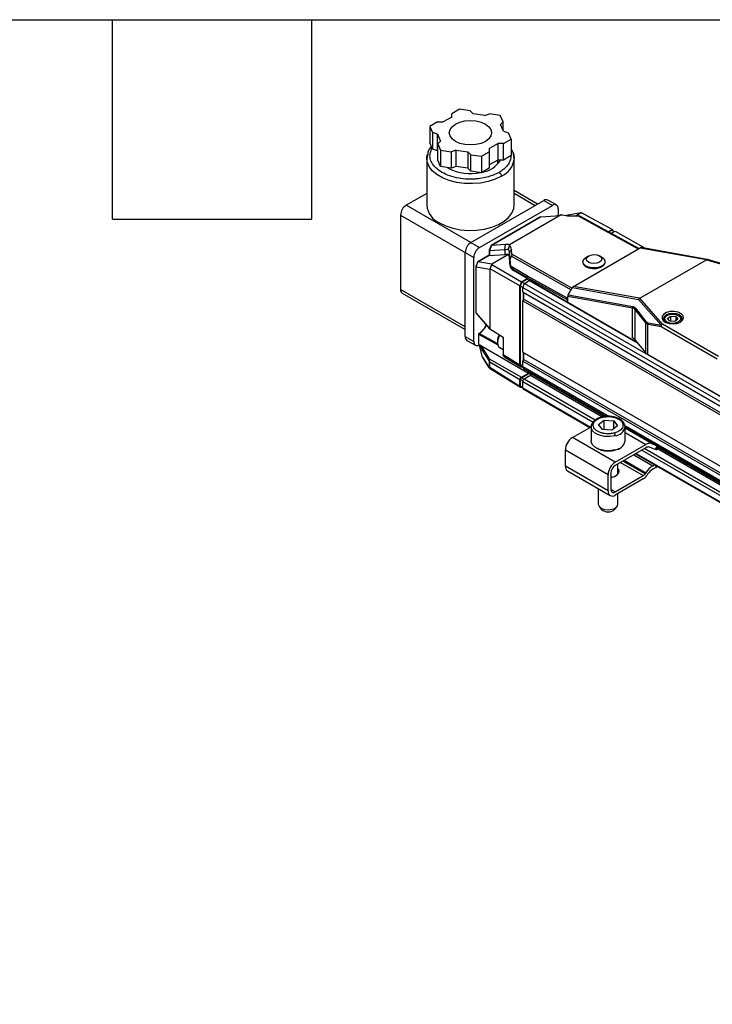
# Model space of a CAD drawing. Header units: millimetres. Extents: x 16 to 683, y 16 to 524.
# Tile 6 of 11: x 331 to 397, y 430 to 524. Entities that reach past the tile are written whole.
import ezdxf

# ---------------------------------------------------------------- set-up
doc = ezdxf.new("R2010")
doc.units = ezdxf.units.MM
doc.header["$LTSCALE"] = 2.5
doc.layers.add('TEXT', color=140, linetype='Continuous', lineweight=25)

msp = doc.modelspace()

# ---------------------------------------------------------------- linework, layer by layer
for p, q in [((372.863, 515.327), (372.117, 514.896)), ((373.882, 515.169), (372.863, 515.327)), ((373.882, 515.169), (374.154, 514.897)), ((372.117, 514.582), (371.302, 514.111)), ((372.117, 514.582), (372.117, 514.896)), ((375.269, 514.725), (374.154, 514.897)), ((375.269, 514.725), (375.74, 514.882)), ((376.758, 514.724), (375.74, 514.882)), ((377.031, 514.136), (376.758, 514.724)), ((370.758, 514.111), (370.012, 513.681)), ((370.012, 513.681), (370.285, 513.093)), ((370.012, 513.681), (370.012, 512.111)), ((370.758, 514.111), (371.302, 514.111)), ((377.031, 514.136), (376.759, 513.864)), ((377.058, 513.221), (376.759, 513.864)), ((377.031, 513.278), (377.031, 514.136)), ((370.756, 512.936), (370.285, 513.093)), ((370.285, 513.093), (370.285, 511.522)), ((370.756, 512.936), (371.054, 512.292)), ((370.756, 511.365), (370.756, 512.936)), ((377.056, 512.045), (377.802, 512.476)), ((377.058, 513.221), (377.529, 513.064)), ((377.802, 512.476), (377.529, 513.064)), ((377.802, 512.476), (377.802, 510.905)), ((370.285, 511.522), (370.012, 512.111)), ((370.756, 511.365), (370.285, 511.522)), ((370.782, 511.308), (370.756, 511.365)), ((370.782, 512.02), (371.054, 512.292)), ((370.782, 512.02), (371.055, 511.432)), ((370.782, 510.45), (370.782, 512.02)), ((371.055, 511.432), (372.074, 511.275)), ((371.055, 511.432), (371.055, 509.862)), ((372.545, 511.432), (372.074, 511.275)), ((372.545, 511.432), (373.66, 511.259)), ((372.545, 509.861), (372.545, 511.432)), ((375.696, 511.574), (376.512, 512.045)), ((375.696, 511.574), (375.696, 511.26)), ((377.056, 512.045), (376.512, 512.045)), ((376.512, 512.045), (376.512, 510.475)), ((377.056, 510.475), (377.056, 512.045)), ((369.82, 511.074), (369.734, 510.631)), ((369.734, 510.629), (369.734, 506.169)), ((371.055, 509.862), (370.782, 510.45)), ((372.074, 511.275), (372.074, 509.704)), ((373.932, 510.987), (373.66, 511.259)), ((373.66, 511.259), (373.66, 509.689)), ((373.932, 510.987), (374.951, 510.83)), ((373.932, 509.417), (373.932, 510.987)), ((374.951, 510.83), (375.696, 511.26)), ((374.951, 510.83), (374.951, 509.259)), ((375.696, 511.26), (375.696, 509.69)), ((376.512, 510.475), (375.696, 510.004)), ((377.056, 510.475), (376.512, 510.475)), ((376.522, 510.102), (376.522, 510.475)), ((377.802, 510.905), (377.056, 510.475)), ((378.08, 510.626), (378.043, 510.837)), ((378.08, 506.169), (378.08, 510.629)), ((372.074, 509.704), (371.055, 509.862)), ((371.826, 509.679), (371.689, 509.764)), ((372.545, 509.861), (372.074, 509.704)), ((373.66, 509.689), (372.545, 509.861)), ((373.932, 509.417), (373.66, 509.689)), ((375.696, 509.69), (374.951, 509.259)), ((374.951, 509.259), (373.932, 509.417)), ((369.734, 507.293), (367.774, 506.161)), ((380.319, 506.276), (378.08, 507.568)), ((378.08, 507.308), (380.094, 506.146)), ((373.948, 502.597), (367.774, 506.161)), ((373.948, 502.597), (380.91, 506.617)), ((374.764, 502.126), (381.726, 506.146)), ((380.91, 506.617), (381.726, 506.146)), ((382.11, 506.184), (381.295, 506.655)), ((382.27, 505.832), (382.27, 505.195)), ((367.23, 505.219), (367.23, 498.121)), ((367.23, 505.219), (373.404, 501.655)), ((380.592, 505.046), (375.889, 502.331)), ((375.896, 502.332), (380.609, 505.053)), ((382.578, 505.252), (377.625, 502.393)), ((380.622, 505.054), (382.024, 505.165)), ((384.454, 505.444), (383.046, 505.173)), ((383.362, 505.151), (384.202, 505.137)), ((383.93, 505.141), (384.454, 505.444)), ((384.202, 505.137), (389.932, 501.991)), ((389.998, 502.03), (384.404, 505.101)), ((384.454, 505.444), (384.516, 505.436)), ((387.452, 503.858), (384.516, 505.436)), ((387.07, 503.637), (387.452, 503.858)), ((387.567, 503.694), (387.452, 503.858)), ((387.122, 503.609), (387.419, 503.78)), ((387.349, 503.484), (387.72, 503.699)), ((387.419, 503.78), (387.64, 503.652)), ((387.72, 503.699), (390.577, 502.05)), ((373.948, 502.597), (374.764, 502.126)), ((375.887, 502.329), (375.704, 501.863)), ((375.905, 502.331), (375.712, 501.841)), ((377.259, 502.414), (375.905, 502.331)), ((377.201, 501.927), (377.259, 502.414)), ((383.73, 498.411), (390.123, 502.102)), ((390.123, 502.102), (396.454, 500.966)), ((396.518, 500.984), (390.195, 502.118)), ((373.404, 501.655), (374.22, 501.184)), ((373.404, 493.615), (373.404, 501.655)), ((374.22, 493.144), (374.22, 501.184)), ((375.703, 501.382), (374.609, 500.75)), ((374.615, 500.751), (375.706, 501.38)), ((375.703, 501.858), (375.703, 501.382)), ((375.724, 501.837), (377.201, 501.927)), ((375.724, 501.837), (375.724, 501.378)), ((375.724, 501.378), (377.201, 501.467)), ((377.526, 501.444), (375.941, 500.529)), ((377.201, 501.927), (377.201, 501.467)), ((377.817, 501.95), (377.632, 501.683)), ((377.681, 500.953), (377.632, 501.683)), ((377.632, 501.683), (377.632, 501.16)), ((377.688, 500.348), (377.632, 501.16)), ((377.681, 500.953), (377.826, 501.307)), ((377.856, 501.477), (377.817, 501.95)), ((377.826, 501.307), (383.514, 498.091)), ((383.593, 498.233), (377.856, 501.477)), ((385.152, 501.303), (384.931, 501.167)), ((386.465, 501.19), (386.24, 501.32)), ((374.433, 500.303), (374.433, 495.902)), ((374.607, 500.748), (374.434, 500.308)), ((374.436, 500.294), (374.615, 500.751)), ((374.442, 500.29), (375.76, 500.069)), ((374.442, 495.882), (374.442, 500.29)), ((375.941, 500.529), (374.615, 500.751)), ((375.794, 500.091), (375.76, 500.069)), ((375.794, 500.091), (375.955, 500.494)), ((378.633, 498.452), (375.794, 500.091)), ((375.941, 500.529), (375.955, 500.494)), ((375.955, 500.494), (378.79, 498.857)), ((377.681, 500.953), (377.688, 500.766)), ((377.688, 500.766), (377.688, 500.348)), ((379.363, 499.39), (377.804, 500.309)), ((384.647, 500.749), (384.647, 500.686)), ((386.763, 500.718), (386.762, 500.781)), ((390.069, 497.28), (396.447, 500.962)), ((396.447, 500.962), (400.735, 499.703)), ((400.789, 499.731), (396.525, 500.983)), ((375.76, 500.069), (375.76, 494.352)), ((378.011, 500.029), (379.323, 499.256)), ((378.011, 499.923), (378.011, 500.029)), ((379.323, 499.165), (378.011, 499.923)), ((378.79, 498.857), (379.323, 499.165)), ((379.323, 499.256), (383.131, 497.166)), ((379.323, 499.256), (379.323, 499.165)), ((379.323, 499.107), (379.323, 499.165)), ((383.171, 497.3), (379.363, 499.39)), ((378.79, 498.857), (378.633, 498.452)), ((378.633, 490.909), (378.633, 498.452)), ((378.672, 498.428), (378.824, 498.819)), ((378.672, 498.428), (378.904, 498.295)), ((378.672, 490.943), (378.672, 498.428)), ((378.824, 498.819), (379.323, 499.107)), ((378.824, 498.819), (379.055, 498.685)), ((378.904, 498.295), (379.061, 498.699)), ((378.904, 498.295), (656.307, 338.153)), ((378.904, 497.871), (378.904, 498.295)), ((379.061, 498.699), (379.525, 498.968)), ((379.061, 498.699), (656.464, 338.558)), ((379.323, 499.107), (379.552, 498.975)), ((379.525, 498.968), (389.887, 492.986)), ((389.846, 493.036), (379.564, 498.971)), ((383.238, 497.594), (383.634, 498.307)), ((383.634, 498.307), (389.957, 497.173)), ((390.061, 497.276), (383.73, 498.411)), ((373.404, 494.558), (367.23, 498.121)), ((367.39, 497.769), (373.404, 494.297)), ((378.904, 497.871), (656.307, 337.729)), ((378.944, 497.847), (378.904, 497.871)), ((378.999, 497.816), (378.944, 497.847)), ((378.944, 497.847), (378.944, 497.093)), ((378.999, 497.816), (656.348, 337.705)), ((378.999, 497.188), (378.999, 497.816)), ((383.198, 497.348), (383.171, 497.3)), ((383.198, 497.348), (383.198, 497.454)), ((389.389, 496.344), (383.198, 497.454)), ((383.198, 496.873), (383.198, 497.348)), ((383.238, 497.594), (389.397, 496.49)), ((392.25, 494.805), (390.069, 497.28)), ((378.904, 497.023), (378.944, 497.093)), ((378.904, 497.023), (656.307, 336.881)), ((378.904, 492.123), (378.904, 497.023)), ((378.944, 497.093), (378.999, 497.188)), ((378.999, 497.188), (656.348, 337.077)), ((383.131, 497.166), (383.131, 496.912)), ((389.389, 493.501), (389.389, 496.344)), ((389.661, 496.333), (390.668, 495.054)), ((389.957, 497.173), (392.122, 494.715)), ((375.76, 494.352), (374.442, 495.882)), ((374.452, 495.852), (375.776, 494.316)), ((389.615, 496.218), (390.622, 494.939)), ((389.615, 496.218), (389.615, 493.316)), ((392.679, 495.64), (392.597, 495.593)), ((392.737, 495.357), (393.025, 495.584)), ((393.025, 495.584), (393.511, 495.554)), ((393.025, 495.093), (393.025, 495.584)), ((393.511, 495.554), (393.708, 495.296)), ((393.511, 495.554), (393.511, 495.14)), ((393.848, 495.593), (393.767, 495.64)), ((390.622, 494.939), (390.622, 492.093)), ((390.668, 495.054), (390.679, 495.04)), ((390.848, 494.796), (392.114, 494.569)), ((390.848, 491.908), (390.848, 494.796)), ((390.856, 494.942), (392.122, 494.715)), ((392.114, 494.569), (397.458, 491.484)), ((397.594, 491.72), (392.25, 494.805)), ((392.338, 495.232), (392.338, 495.207)), ((392.934, 495.099), (392.737, 495.357)), ((393.42, 495.069), (392.934, 495.099)), ((393.708, 495.296), (393.42, 495.069)), ((394.107, 495.207), (394.107, 495.232)), ((373.404, 493.615), (374.22, 493.144)), ((374.669, 493.867), (374.669, 492.984)), ((374.69, 492.91), (374.69, 493.836)), ((376.542, 492.787), (374.69, 493.836)), ((376.509, 492.933), (374.744, 493.931)), ((375.76, 494.352), (377.03, 493.555)), ((377.03, 493.555), (377.03, 491.9)), ((373.563, 493.263), (374.379, 492.792)), ((374.763, 492.781), (374.69, 492.91)), ((375.061, 491.658), (374.767, 492.761)), ((375.628, 491.428), (374.767, 492.761)), ((374.891, 492.758), (379.448, 490.128)), ((374.891, 492.758), (375.699, 491.506)), ((376.484, 493.193), (376.484, 493.067)), ((376.707, 492.574), (377.03, 492.388)), ((389.615, 493.316), (390.622, 492.093)), ((375.061, 491.658), (375.628, 490.737)), ((375.066, 491.635), (375.635, 490.712)), ((377.03, 491.9), (378.633, 490.909)), ((377.106, 491.726), (378.716, 490.73)), ((378.904, 492.123), (656.307, 331.982)), ((378.944, 492.1), (378.904, 492.123)), ((378.999, 492.068), (378.944, 492.1)), ((378.944, 492.1), (378.944, 491.346)), ((378.999, 492.068), (656.348, 331.958)), ((378.999, 491.44), (378.999, 492.068)), ((398.725, 487.361), (390.848, 491.908)), ((375.699, 491.506), (378.768, 489.735)), ((375.725, 490.674), (375.725, 491.183)), ((378.632, 489.5), (375.742, 491.168)), ((375.742, 490.658), (375.742, 491.168)), ((378.672, 490.943), (378.904, 490.809)), ((378.74, 490.793), (378.915, 490.692)), ((378.904, 491.276), (378.944, 491.346)), ((378.904, 491.276), (656.307, 331.134)), ((378.904, 490.757), (378.904, 491.276)), ((378.904, 490.757), (387.126, 486.01)), ((378.944, 491.346), (378.999, 491.44)), ((378.999, 491.44), (656.348, 331.33)), ((375.729, 490.603), (378.67, 488.784)), ((378.632, 488.871), (375.742, 490.658)), ((378.768, 489.735), (379.448, 490.128)), ((378.777, 489.695), (379.498, 490.111)), ((378.983, 490.581), (386.91, 486.005)), ((379.04, 489.58), (379.652, 489.933)), ((379.448, 490.128), (379.448, 490.313)), ((379.498, 490.111), (379.498, 490.284)), ((379.498, 490.111), (379.704, 489.992)), ((379.652, 489.933), (386.463, 486.001)), ((379.72, 490.051), (379.72, 490.156)), ((379.72, 490.051), (386.742, 485.997)), ((378.632, 488.871), (378.632, 489.5)), ((378.682, 488.902), (378.682, 489.53)), ((378.682, 489.53), (378.911, 489.398)), ((378.682, 488.902), (378.904, 488.774)), ((378.71, 488.84), (378.904, 488.728)), ((378.777, 489.695), (379.011, 489.56)), ((378.904, 488.716), (378.904, 489.344)), ((378.904, 489.344), (385.632, 485.46)), ((379.04, 489.58), (385.829, 485.66)), ((378.78, 488.8), (378.768, 488.793)), ((378.904, 488.716), (385.376, 484.98)), ((378.943, 488.628), (385.32, 484.947)), ((386.145, 485.218), (386.682, 485.642)), ((386.513, 484.737), (386.145, 485.218)), ((386.682, 485.642), (387.588, 485.586)), ((386.682, 484.727), (386.682, 485.642)), ((387.956, 485.105), (387.419, 484.681)), ((387.588, 485.586), (387.956, 485.105)), ((387.588, 484.814), (387.588, 485.586)), ((388.651, 485.13), (643.602, 337.95)), ((383.651, 483.984), (385.439, 485.016)), ((385.435, 485.004), (385.435, 483.654)), ((387.419, 484.681), (386.513, 484.737)), ((388.666, 483.654), (388.666, 485.004)), ((388.666, 484.992), (643.368, 337.955)), ((391.192, 483.406), (388.666, 484.864)), ((388.666, 484.479), (390.667, 483.324)), ((387.73, 481.629), (383.651, 483.984)), ((387.73, 481.629), (390.667, 483.324)), ((391.192, 483.406), (391.732, 483.195)), ((391.732, 483.195), (391.557, 482.853)), ((382.971, 482.806), (387.051, 480.451)), ((382.971, 481.236), (382.971, 482.806)), ((390.667, 483.01), (387.73, 481.315)), ((389.505, 482.339), (391.328, 481.287)), ((389.671, 482.435), (641.782, 336.895)), ((389.728, 482.467), (641.838, 336.927)), ((390.272, 482.782), (642.083, 337.414)), ((390.544, 482.939), (642.277, 337.616)), ((391.557, 482.853), (391.017, 483.065)), ((391.698, 482.817), (391.865, 483.145)), ((391.762, 482.942), (642.992, 337.91)), ((391.824, 483.063), (643.208, 337.942)), ((387.993, 480.487), (387.993, 481.466)), ((388.233, 481.605), (390.409, 480.348)), ((390.579, 480.515), (388.462, 481.737)), ((388.587, 481.809), (390.648, 480.62)), ((391.328, 481.287), (391.494, 481.383)), ((391.592, 481.326), (391.592, 481.126)), ((387.051, 478.881), (382.971, 481.236)), ((383.17, 480.796), (387.25, 478.44)), ((387.051, 478.881), (387.051, 480.451)), ((387.322, 480.608), (387.322, 479.038)), ((387.73, 478.802), (390.409, 480.348)), ((388.073, 480.608), (387.993, 480.728)), ((390.648, 480.62), (390.579, 480.515)), ((390.818, 480.472), (390.749, 480.368)), ((391.592, 481.126), (391.328, 480.973)), ((390.409, 480.034), (387.73, 478.488)), ((386.108, 479.099), (386.108, 477.636)), ((387.73, 478.802), (387.322, 479.038)), ((387.993, 477.636), (387.993, 478.64)), ((386.19, 477.414), (386.401, 477.142)), ((387.7, 477.142), (387.911, 477.414))]:
    msp.add_line(p, q)
at = {"flags": 128}
for points in [[(374.43, 514.204), (374.917, 514.088), (375.335, 513.903), (375.656, 513.661), (375.857, 513.38), (375.926, 513.078), (375.857, 512.777), (375.656, 512.495), (375.335, 512.254), (374.917, 512.069), (374.43, 511.952), (373.907, 511.913), (373.384, 511.952), (372.897, 512.069), (372.479, 512.254), (372.158, 512.495), (371.956, 512.777), (371.888, 513.078), (371.956, 513.38), (372.158, 513.661), (372.479, 513.903), (372.897, 514.088), (373.384, 514.204), (373.907, 514.244), (374.43, 514.204)], [(369.734, 510.629), (369.738, 510.74), (369.792, 511.03)], [(376.858, 508.925), (376.265, 508.641), (375.593, 508.425), (374.862, 508.284), (374.1, 508.222), (373.33, 508.243), (372.581, 508.344), (371.876, 508.524), (371.241, 508.775), (370.696, 509.09), (370.261, 509.456), (369.95, 509.863), (369.774, 510.296), (369.734, 510.629)], [(378.003, 511.088), (378.04, 510.961), (378.08, 510.629)], [(370.956, 504.466), (371.549, 504.182), (372.221, 503.965), (372.951, 503.824), (373.714, 503.763), (374.483, 503.783), (375.233, 503.885), (375.938, 504.064), (376.573, 504.316), (377.117, 504.63), (377.553, 504.997), (377.864, 505.404), (378.04, 505.836), (378.08, 506.169)], [(386.465, 501.19), (386.628, 501.066), (386.752, 500.859), (386.734, 500.638), (386.577, 500.435), (386.302, 500.276), (385.946, 500.184), (385.558, 500.17), (385.189, 500.236), (384.89, 500.374), (384.701, 500.564), (384.648, 500.782), (384.737, 500.998), (384.931, 501.167)], [(385.17, 501.314), (385.413, 501.409), (385.7, 501.444), (385.987, 501.414), (386.231, 501.325), (386.393, 501.188), (386.45, 501.026), (386.393, 500.863), (386.231, 500.723), (385.987, 500.628), (385.7, 500.593), (385.413, 500.623), (385.17, 500.712), (385.007, 500.849), (384.95, 501.011), (385.007, 501.174), (385.17, 501.314)], [(384.647, 500.686), (384.702, 500.501), (384.891, 500.31), (385.19, 500.173), (385.559, 500.106), (385.947, 500.12), (386.303, 500.213), (386.578, 500.372), (386.735, 500.575), (386.763, 500.718)], [(393.954, 494.999), (394.168, 495.18), (394.255, 495.393), (394.203, 495.61), (394.018, 495.802), (393.726, 495.942), (393.365, 496.012), (392.986, 496.002), (392.638, 495.913), (392.37, 495.758), (392.216, 495.557), (392.199, 495.338), (392.32, 495.13), (392.562, 494.962), (392.894, 494.855), (393.27, 494.825), (393.64, 494.875), (393.954, 494.999)], [(393.905, 494.972), (394.058, 495.115), (394.127, 495.315), (394.058, 495.514), (393.862, 495.684), (393.569, 495.797), (393.223, 495.836), (392.877, 495.797), (392.584, 495.684), (392.388, 495.514), (392.319, 495.315), (392.388, 495.115), (392.541, 494.972)], [(392.912, 495.733), (393.205, 495.77), (393.5, 495.741), (393.754, 495.648), (393.926, 495.506), (393.992, 495.337), (393.94, 495.166), (393.779, 495.02), (393.534, 494.92), (393.241, 494.883), (392.945, 494.912), (392.692, 495.005), (392.519, 495.147), (392.454, 495.316), (392.505, 495.487), (392.666, 495.633), (392.912, 495.733)], [(376.681, 493.771), (376.638, 493.686), (376.513, 493.325), (376.487, 492.988), (376.564, 492.722), (376.707, 492.574)], [(385.435, 485.004), (385.471, 485.201), (385.541, 485.336)], [(388.629, 485.202), (388.657, 485.099), (388.666, 485.004)], [(387.704, 484.152), (387.215, 484.077), (386.711, 484.093), (386.239, 484.198), (385.847, 484.382), (385.573, 484.627), (385.444, 484.909), (385.435, 485.004)], [(387.704, 482.801), (387.215, 482.726), (386.711, 482.742), (386.239, 482.848), (385.847, 483.032), (385.573, 483.277), (385.444, 483.559), (385.435, 483.654)], [(391.843, 483.158), (391.802, 483.169), (391.732, 483.195)], [(391.698, 482.817), (391.697, 482.816), (391.675, 482.815), (391.628, 482.827), (391.557, 482.853)], [(387.322, 480.175), (387.648, 480.261), (387.923, 480.42), (388.08, 480.625), (388.098, 480.849), (387.993, 481.042)], [(391.592, 481.126), (391.688, 481.193), (391.737, 481.242)], [(386.108, 477.636), (386.108, 477.624), (386.189, 477.416), (386.4, 477.243), (386.711, 477.129), (387.073, 477.093), (387.432, 477.139)]]:
    msp.add_lwpolyline(points, dxfattribs=at)
for centre, radius, start, end in [((374.644, 511.763), 2.481, 279.50544, 328.73646), ((376.012, 510.822), 2.077, 294.02892, 354.65094), ((373.913, 513.736), 4.563, 242.78192, 281.9921), ((381.135, 506.302), 0.387, 65.69288, 125.61758), ((368.411, 505.165), 1.182, 122.60548, 177.39452), ((371.802, 506.363), 2.077, 185.34906, 245.97108), ((381.938, 505.885), 0.336, 350.78596, 129.20329), ((374.585, 501.602), 1.182, 122.60548, 177.39452), ((375.401, 501.131), 1.182, 122.60548, 177.39452), ((377.057, 501.637), 0.577, 4.54587, 33.01184), ((379.548, 498.938), 0.0372, 64.36457, 126.94589), ((367.596, 498.075), 0.369, 172.74417, 235.94365), ((374.463, 495.903), 0.03, 181.1721, 224.53753), ((374.486, 495.88), 0.0438, 177.607, 219.66049), ((392.777, 495.194), 0.438, 114.27381, 178.76333), ((393.7, 495.215), 0.407, 358.43003, 68.53283), ((390.815, 494.928), 0.193, 139.42222, 176.86486), ((390.834, 494.915), 0.199, 141.15779, 177.9578), ((391.093, 494.855), 0.252, 159.8063, 193.53128), ((392.359, 494.628), 0.252, 159.8063, 193.53128), ((392.409, 494.556), 0.296, 122.60548, 177.39452), ((392.325, 494.562), 0.254, 107.20847, 142.91876), ((373.781, 493.574), 0.379, 173.70115, 234.98667), ((374.706, 493.864), 0.038, 113.75853, 174.92133), ((374.706, 493.871), 0.0381, 185.36196, 244.61206), ((377.777, 493.156), 1.294, 150.60713, 178.36414), ((374.548, 493.089), 0.333, 170.35217, 305.65406), ((388.988, 492.78), 0.825, 40.51216, 60.91653), ((391.249, 492.629), 0.825, 220.51216, 240.91653), ((379.092, 490.737), 0.19, 173.70115, 234.98667), ((375.766, 490.702), 0.05, 213.93409, 240.5991), ((379.572, 490.057), 0.148, 302.60548, 357.39452), ((379.199, 489.331), 0.296, 122.60548, 177.39452), ((378.998, 488.706), 0.0948, 173.70115, 234.98667), ((387.625, 485.209), 1.061, 274.23921, 348.86967), ((384.447, 482.739), 1.478, 122.60548, 177.39452), ((387.625, 483.859), 1.061, 274.23921, 348.86967), ((391.016, 482.815), 0.617, 73.44019, 124.40371), ((390.9, 482.671), 0.411, 73.44019, 124.40371), ((388.527, 480.384), 1.478, 122.60548, 177.39452), ((388.208, 480.568), 0.887, 122.60548, 177.39452), ((392.447, 479.468), 2.136, 121.60274, 147.3774), ((383.442, 481.184), 0.474, 173.70115, 234.98667), ((390.129, 480.803), 0.534, 301.60274, 327.3774), ((389.849, 480.944), 1.068, 301.60274, 327.3774), ((392.167, 479.609), 1.602, 121.60274, 147.3774), ((387.465, 478.813), 0.42, 170.78596, 309.20329), ((387.571, 478.997), 0.252, 170.78596, 309.20329), ((387.378, 477.764), 0.628, 274.86882, 348.24006), ((387.051, 477.808), 0.93, 225.55121, 314.31046)]:
    msp.add_arc(centre, radius, start, end)
for centre, major_axis, ratio, start_param, end_param in [((380.608, 504.967), (0.0184, 0.0857), 0.698955, 0.289306, 0.563576), ((383.441, 506.122), (1.713, 0.025), 0.567125, 4.245734, 4.657452), ((375.949, 502.277), (0.0616, -0.053), 0.221402, 2.79008, 3.218835), ((376.107, 501.887), (1.713, 0.025), 0.567125, 0.038184, 0.449903), ((390.123, 501.936), (0.091, 0.176), 0.575567, 0.174789, 0.729411), ((375.78, 501.846), (0.0767, -0.0145), 0.408097, 3.064391, 3.71359), ((375.78, 501.338), (0.0769, -0.0444), 0.00007, 2.866786, 3.141552), ((375.78, 501.41), (0.0767, 0.0263), 0.228535, 3.338144, 3.831241), ((375.78, 501.975), (0.064, 0.137), 0.316427, 3.037847, 3.310995), ((376.094, 500.838), (1.534, 0.527), 0.228535, 0.296276, 0.689649), ((376.094, 501.11), (1.538, 0.023), 0.567125, 0.03071, 0.366146), ((374.51, 500.291), (0.0767, -0.0145), 0.408693, 3.064499, 3.495532), ((374.669, 500.696), (0.0616, -0.053), 0.220721, 2.788835, 3.218727), ((378.841, 500.386), (1.154, 0.017), 0.567125, 3.172302, 3.901112), ((395.924, 500.959), (0.542, 0.026), 0.144847, 6.009492, 6.062665), ((396.477, 500.796), (0.044, 0.187), 0.580297, 6.083788, 6.869186), ((383.73, 498.245), (0.091, 0.176), 0.575567, 0.729411, 1.51481), ((383.334, 497.533), (0.091, 0.176), 0.575567, 1.51481, 2.300208), ((390.085, 497.106), (0.097, 0.172), 0.730914, 0.804236, 1.589634), ((389.803, 497.425), (0.299, -0.109), 0.422693, 5.890142, 5.943316), ((374.745, 492.94), (-0.0544, 0.0942), 0.577335, 0.785358, 1.553302), ((378.768, 488.95), (0.096, 0.167), 0.577206, 2.356266, 3.926757)]:
    msp.add_ellipse(centre, major_axis=major_axis, ratio=ratio, start_param=start_param, end_param=end_param)
for points, knots in [([(370.171, 511.768), (370.165, 511.762), (370.005, 511.604), (369.868, 511.366), (369.829, 511.128), (369.82, 511.074)], [0, 0, 0, 0, 0.028872, 0.780932, 1, 1, 1, 1]), ([(376.64, 509.302), (376.361, 509.165), (375.914, 508.945), (375.147, 508.755), (374.564, 508.672), (374.05, 508.646), (373.487, 508.651), (372.754, 508.728), (371.903, 508.946), (371.145, 509.286), (370.556, 509.723), (370.18, 510.214), (370.045, 510.637), (370.038, 510.963), (370.08, 511.257), (370.183, 511.466), (370.249, 511.599)], [0, 0, 0, 0, 0.105574, 0.168879, 0.239655, 0.278794, 0.317913, 0.402678, 0.492507, 0.585102, 0.677696, 0.767526, 0.852291, 0.891429, 0.930548, 1, 1, 1, 1]), ([(378.043, 510.837), (378.032, 510.954), (378.009, 511.195), (377.872, 511.412), (377.802, 511.524)], [0, 0, 0, 0, 0.4877423, 1, 1, 1, 1]), ([(377.766, 510.918), (377.769, 510.877), (377.775, 510.759), (377.728, 510.501), (377.591, 510.163), (377.326, 509.821), (377.012, 509.535), (376.764, 509.38), (376.64, 509.302)], [0, 0, 0, 0, 0.067317, 0.19807, 0.434637, 0.646228, 0.823135, 1, 1, 1, 1]), ([(376.64, 509.302), (376.666, 509.287), (376.693, 509.266), (376.747, 509.21), (376.773, 509.176), (376.815, 509.103), (376.832, 509.064), (376.853, 508.989), (376.858, 508.955), (376.858, 508.925)], [0, 0, 0, 0, 0.25, 0.25, 0.5, 0.5, 0.75, 0.75, 1, 1, 1, 1]), ([(380.609, 505.053), (380.611, 505.053), (380.616, 505.054), (380.62, 505.054), (380.622, 505.054)], [0, 0, 0, 0, 0.488646, 1, 1, 1, 1]), ([(382.024, 505.165), (382.116, 505.172), (382.218, 505.185), (382.326, 505.203), (382.406, 505.216), (382.491, 505.233), (382.578, 505.252)], [4.3277325, 4.3277325, 4.3277325, 4.3277325, 4.5387118, 4.5387118, 4.5387118, 4.6949357, 4.6949357, 4.6949357, 4.6949357]), ([(382.578, 505.252), (382.595, 505.25), (382.631, 505.247), (382.666, 505.244), (382.684, 505.243)], [0, 0, 0, 0, 0.500831, 1, 1, 1, 1]), ([(384.404, 505.101), (384.399, 505.103), (384.389, 505.108), (384.37, 505.115), (384.348, 505.121), (384.314, 505.128), (384.265, 505.135), (384.224, 505.136), (384.202, 505.137)], [0, 0, 0, 0, 0.102889, 0.210763, 0.325124, 0.447239, 0.701443, 1, 1, 1, 1]), ([(375.905, 502.331), (375.903, 502.331), (375.9, 502.331), (375.897, 502.332), (375.896, 502.332)], [0, 0, 0, 0, 0.511354, 1, 1, 1, 1]), ([(377.625, 502.393), (377.599, 502.4), (377.569, 502.406), (377.459, 502.419), (377.367, 502.421), (377.259, 502.414)], [1.5882496, 1.5882496, 1.5882496, 1.5882496, 1.7008719, 1.7008719, 1.9554498, 1.9554498, 1.9554498, 1.9554498]), ([(377.54, 501.951), (377.547, 501.979), (377.562, 502.037), (377.586, 502.128), (377.613, 502.228), (377.632, 502.297), (377.643, 502.333)], [0, 0, 0, 0, 0.215488, 0.453992, 0.715521, 1, 1, 1, 1]), ([(377.856, 501.477), (377.857, 501.47), (377.858, 501.457), (377.857, 501.436), (377.855, 501.415), (377.852, 501.392), (377.846, 501.365), (377.838, 501.336), (377.83, 501.316), (377.826, 501.307)], [0, 0, 0, 0, 0.155102, 0.29871, 0.431233, 0.553192, 0.714081, 0.861924, 1, 1, 1, 1]), ([(374.442, 500.29), (374.441, 500.29), (374.439, 500.291), (374.437, 500.293), (374.436, 500.294)], [0, 0, 0, 0, 0.516358, 1, 1, 1, 1]), ([(377.804, 500.309), (377.796, 500.324), (377.779, 500.354), (377.758, 500.404), (377.738, 500.456), (377.722, 500.512), (377.709, 500.571), (377.698, 500.633), (377.691, 500.698), (377.689, 500.743), (377.688, 500.766)], [0, 0, 0, 0, 0.113696, 0.23026, 0.34989, 0.472771, 0.599072, 0.728949, 0.862548, 1, 1, 1, 1]), ([(377.804, 500.309), (377.812, 500.295), (377.829, 500.266), (377.861, 500.217), (377.901, 500.16), (377.95, 500.096), (377.99, 500.052), (378.011, 500.029)], [0, 0, 0, 0, 0.141861, 0.31278, 0.512771, 0.741843, 1, 1, 1, 1]), ([(389.389, 496.344), (389.383, 496.366), (389.381, 496.391), (389.382, 496.417), (389.383, 496.429), (389.385, 496.442), (389.387, 496.455), (389.39, 496.467), (389.393, 496.479), (389.397, 496.49)], [-0.000003, -0.000003, -0.000003, -0.000003, 0.503188, 0.503188, 0.503188, 0.754784, 0.754784, 0.754784, 1, 1, 1, 1]), ([(389.615, 496.218), (389.587, 496.254), (389.554, 496.283), (389.516, 496.304), (389.478, 496.325), (389.435, 496.338), (389.389, 496.344)], [3.1147923, 3.1147923, 3.1147923, 3.1147923, 3.2856705, 3.2856705, 3.2856705, 3.4565487, 3.4565487, 3.4565487, 3.4565487]), ([(389.397, 496.49), (389.411, 496.487), (389.438, 496.482), (389.476, 496.469), (389.512, 496.455), (389.546, 496.437), (389.578, 496.415), (389.608, 496.391), (389.636, 496.364), (389.653, 496.344), (389.661, 496.333)], [0, 0, 0, 0, 0.12982, 0.257327, 0.382969, 0.507213, 0.630541, 0.753449, 0.876436, 1, 1, 1, 1]), ([(374.434, 495.903), (374.434, 495.898), (374.435, 495.889), (374.44, 495.876), (374.445, 495.865), (374.45, 495.857), (374.454, 495.853), (374.455, 495.851)], [0, 0, 0, 0, 0.315521, 0.507141, 0.702636, 0.898039, 1, 1, 1, 1]), ([(374.691, 493.898), (374.81, 493.982), (374.993, 494.11), (375.21, 494.373), (375.339, 494.562), (375.399, 494.686), (375.419, 494.73)], [0, 0, 0, 0, 0.421994, 0.649615, 0.877946, 1, 1, 1, 1]), ([(374.744, 493.931), (374.858, 494.013), (375.087, 494.179), (375.33, 494.487), (375.408, 494.679), (375.426, 494.722)], [0, 0, 0, 0, 0.435938, 0.871877, 1, 1, 1, 1]), ([(390.679, 495.04), (390.687, 495.032), (390.703, 495.015), (390.729, 494.994), (390.758, 494.976), (390.789, 494.961), (390.821, 494.95), (390.845, 494.945), (390.856, 494.942)], [0, 0, 0, 0, 0.164282, 0.328205, 0.492768, 0.658956, 0.827729, 1, 1, 1, 1]), ([(374.69, 493.836), (374.69, 493.837), (374.69, 493.839), (374.69, 493.843), (374.691, 493.851), (374.694, 493.867), (374.703, 493.889), (374.721, 493.914), (374.736, 493.925), (374.744, 493.931)], [0, 0, 0, 0, 0.01875, 0.057782, 0.117295, 0.24125, 0.500803, 0.711923, 1, 1, 1, 1]), ([(374.691, 493.898), (374.691, 493.899), (374.691, 493.9), (374.691, 493.9), (374.691, 493.901), (374.691, 493.902), (374.691, 493.903), (374.691, 493.905), (374.692, 493.907), (374.692, 493.908), (374.692, 493.912), (374.693, 493.915), (374.695, 493.919), (374.697, 493.925), (374.701, 493.93), (374.706, 493.933), (374.711, 493.936), (374.718, 493.938), (374.724, 493.937), (374.731, 493.937), (374.738, 493.934), (374.744, 493.931)], [0, 0, 0, 0, 0.021492, 0.021492, 0.021492, 0.053057, 0.053057, 0.053057, 0.116187, 0.116187, 0.116187, 0.242447, 0.242447, 0.242447, 0.494966, 0.494966, 0.494966, 0.747486, 0.747486, 0.747486, 1.000005, 1.000005, 1.000005, 1.000005]), ([(374.891, 492.758), (374.881, 492.763), (374.864, 492.773), (374.841, 492.782), (374.823, 492.788), (374.806, 492.792), (374.791, 492.794), (374.778, 492.793), (374.768, 492.789), (374.764, 492.784), (374.763, 492.781)], [0, 0, 0, 0, 0.196739, 0.362482, 0.49728, 0.601231, 0.730165, 0.838361, 0.927373, 1, 1, 1, 1]), ([(377.106, 491.727), (377.095, 491.735), (377.072, 491.752), (377.039, 491.805), (377.033, 491.863), (377.03, 491.9)], [0, 0, 0, 0, 0.243473, 0.51026, 1, 1, 1, 1]), ([(375.628, 491.428), (375.628, 491.444), (375.635, 491.462), (375.662, 491.492), (375.68, 491.502), (375.699, 491.506)], [0, 0, 0, 0, 0.5, 0.5, 1, 1, 1, 1]), ([(375.725, 491.183), (375.725, 491.187), (375.725, 491.193), (375.723, 491.203), (375.721, 491.215), (375.717, 491.234), (375.709, 491.262), (375.696, 491.296), (375.681, 491.331), (375.664, 491.366), (375.646, 491.399), (375.634, 491.418), (375.628, 491.428)], [0, 0, 0, 0, 0.032615, 0.06648, 0.103166, 0.143917, 0.246658, 0.374133, 0.514385, 0.676049, 0.834165, 1, 1, 1, 1]), ([(375.628, 490.737), (375.632, 490.731), (375.64, 490.717), (375.653, 490.7), (375.667, 490.681), (375.682, 490.664), (375.697, 490.652), (375.709, 490.647), (375.718, 490.649), (375.724, 490.656), (375.724, 490.668), (375.725, 490.674)], [0, 0, 0, 0, 0.11203, 0.222616, 0.33211, 0.496724, 0.644654, 0.757048, 0.8521, 0.931249, 1, 1, 1, 1]), ([(375.628, 490.737), (375.628, 490.734), (375.628, 490.73), (375.629, 490.727), (375.63, 490.723), (375.631, 490.719), (375.633, 490.716), (375.636, 490.709), (375.641, 490.703), (375.648, 490.698), (375.655, 490.693), (375.664, 490.69), (375.673, 490.689), (375.681, 490.688), (375.691, 490.688), (375.699, 490.69)], [0, 0, 0, 0, 0.119187, 0.119187, 0.119187, 0.245019, 0.245019, 0.245019, 0.496683, 0.496683, 0.496683, 0.748347, 0.748347, 0.748347, 1.000011, 1.000011, 1.000011, 1.000011]), ([(375.742, 491.168), (375.742, 491.189), (375.74, 491.214), (375.738, 491.242), (375.736, 491.27), (375.733, 491.301), (375.729, 491.332), (375.725, 491.364), (375.72, 491.395), (375.715, 491.425), (375.71, 491.455), (375.705, 491.483), (375.699, 491.506)], [3.133824, 3.133824, 3.133824, 3.133824, 3.526447, 3.526447, 3.526447, 3.91907, 3.91907, 3.91907, 4.311692, 4.311692, 4.311692, 4.704315, 4.704315, 4.704315, 4.704315]), ([(375.699, 490.69), (375.704, 490.669), (375.715, 490.628), (375.725, 490.602), (375.729, 490.603), (375.729, 490.603)], [0, 0, 0, 0, 0.5156919, 0.9819882, 1, 1, 1, 1]), ([(375.725, 491.183), (375.725, 491.183), (375.726, 491.182), (375.726, 491.181), (375.727, 491.181), (375.727, 491.18), (375.728, 491.179), (375.729, 491.178), (375.73, 491.177), (375.732, 491.175), (375.733, 491.174), (375.735, 491.173), (375.736, 491.171), (375.738, 491.17), (375.74, 491.169), (375.742, 491.168)], [0, 0, 0, 0, 0.119244, 0.119244, 0.119244, 0.245066, 0.245066, 0.245066, 0.496711, 0.496711, 0.496711, 0.748356, 0.748356, 0.748356, 1.000001, 1.000001, 1.000001, 1.000001]), ([(378.846, 490.732), (378.831, 490.725), (378.78, 490.704), (378.708, 490.726), (378.645, 490.792), (378.637, 490.87), (378.633, 490.909)], [0, 0, 0, 0, 0.12749, 0.418319, 0.709149, 1, 1, 1, 1]), ([(378.742, 490.796), (378.73, 490.804), (378.699, 490.822), (378.677, 490.877), (378.674, 490.924), (378.672, 490.943)], [0, 0, 0, 0, 0.29929, 0.719404, 1, 1, 1, 1]), ([(375.729, 490.603), (375.731, 490.602), (375.734, 490.601), (375.738, 490.611), (375.741, 490.63), (375.742, 490.649), (375.742, 490.658)], [0, 0, 0, 0, 0.279114, 0.546072, 0.782713, 1, 1, 1, 1]), ([(378.632, 489.5), (378.632, 489.507), (378.632, 489.522), (378.637, 489.547), (378.643, 489.572), (378.653, 489.597), (378.664, 489.622), (378.678, 489.646), (378.694, 489.668), (378.711, 489.689), (378.729, 489.707), (378.748, 489.723), (378.761, 489.731), (378.768, 489.735)], [0, 0, 0, 0, 0.090916, 0.181828, 0.272736, 0.363643, 0.454548, 0.545452, 0.636357, 0.727264, 0.818172, 0.909084, 1, 1, 1, 1]), ([(378.682, 489.53), (378.682, 489.559), (378.692, 489.593), (378.727, 489.655), (378.752, 489.681), (378.777, 489.695)], [0, 0, 0, 0, 0.5, 0.5, 1, 1, 1, 1]), ([(378.711, 488.842), (378.705, 488.845), (378.693, 488.852), (378.684, 488.875), (378.682, 488.894), (378.682, 488.902)], [0, 0, 0, 0, 0.299292, 0.719396, 1, 1, 1, 1]), ([(388.621, 485.23), (388.595, 485.292), (388.534, 485.438), (388.327, 485.643), (388.014, 485.832), (387.615, 485.964), (387.187, 486.022), (386.778, 486.015), (386.538, 485.965), (386.424, 485.941)], [0, 0, 0, 0, 0.1061314, 0.2498909, 0.4064722, 0.5677456, 0.7248271, 0.870368, 1, 1, 1, 1]), ([(386.475, 485.913), (386.584, 485.94), (386.712, 485.964), (387.013, 485.987), (387.186, 485.987), (387.464, 485.95), (387.559, 485.931), (387.747, 485.88), (387.84, 485.848), (388.016, 485.768), (388.098, 485.721), (388.242, 485.615), (388.304, 485.556), (388.4, 485.431), (388.434, 485.365), (388.473, 485.232), (388.478, 485.165), (388.462, 485.037), (388.44, 484.975), (388.379, 484.86), (388.338, 484.807), (388.199, 484.664), (388.083, 484.59), (387.851, 484.477), (387.734, 484.438), (387.626, 484.41)], [0, 0, 0, 0, 0.125, 0.125, 0.25, 0.25, 0.3125, 0.3125, 0.375, 0.375, 0.4375, 0.4375, 0.5, 0.5, 0.5625, 0.5625, 0.625, 0.625, 0.6875, 0.6875, 0.75, 0.75, 0.875, 0.875, 1, 1, 1, 1]), ([(385.546, 485.367), (385.544, 485.365), (385.444, 485.256), (385.439, 485.129), (385.435, 485.003)], [0, 0, 0, 0, 0.014979, 1, 1, 1, 1]), ([(386.424, 485.941), (386.319, 485.907), (386.084, 485.832), (385.76, 485.638), (385.621, 485.462), (385.546, 485.367)], [0, 0, 0, 0, 0.272593, 0.6067693, 1, 1, 1, 1]), ([(387.626, 484.41), (387.517, 484.382), (387.389, 484.359), (387.088, 484.336), (386.915, 484.336), (386.638, 484.373), (386.542, 484.392), (386.354, 484.442), (386.261, 484.475), (386.085, 484.554), (386.003, 484.601), (385.859, 484.708), (385.797, 484.767), (385.701, 484.892), (385.667, 484.958), (385.628, 485.091), (385.623, 485.158), (385.64, 485.286), (385.661, 485.348), (385.722, 485.463), (385.763, 485.515), (385.902, 485.659), (386.018, 485.733), (386.25, 485.846), (386.367, 485.885), (386.475, 485.913)], [0, 0, 0, 0, 0.125, 0.125, 0.25, 0.25, 0.3125, 0.3125, 0.375, 0.375, 0.4375, 0.4375, 0.5, 0.5, 0.5625, 0.5625, 0.625, 0.625, 0.6875, 0.6875, 0.75, 0.75, 0.875, 0.875, 1, 1, 1, 1]), ([(386.425, 485.94), (386.425, 485.941), (386.431, 485.949), (386.449, 485.94), (386.467, 485.922), (386.475, 485.913)], [0, 0, 0, 0, 0.034588, 0.536095, 1, 1, 1, 1]), ([(388.666, 485.005), (388.665, 485.071), (388.663, 485.149), (388.627, 485.219), (388.621, 485.23)], [0, 0, 0, 0, 0.844459, 1, 1, 1, 1]), ([(387.626, 484.41), (387.635, 484.398), (387.645, 484.382), (387.664, 484.342), (387.673, 484.318), (387.689, 484.267), (387.694, 484.241), (387.702, 484.192), (387.704, 484.17), (387.704, 484.152)], [0, 0, 0, 0, 0.25, 0.25, 0.5, 0.5, 0.75, 0.75, 1, 1, 1, 1]), ([(385.955, 482.977), (386.002, 482.947), (386.129, 482.869), (386.388, 482.783), (386.772, 482.705), (387.223, 482.689), (387.535, 482.751), (387.673, 482.779)], [0, 0, 0, 0, 0.111461, 0.298803, 0.471523, 0.766668, 1, 1, 1, 1]), ([(387.673, 482.779), (387.808, 482.815), (387.972, 482.858), (388.081, 482.939), (388.1, 482.952)], [0, 0, 0, 0, 0.827193, 1, 1, 1, 1]), ([(387.704, 482.801), (387.704, 482.786), (387.701, 482.773), (387.689, 482.764), (387.68, 482.769), (387.673, 482.779)], [0, 0, 0, 0, 0.5, 0.5, 1, 1, 1, 1])]:
    msp.add_open_spline(points, degree=3, knots=knots)
for points in [[(377.201, 501.927), (377.349, 501.954), (377.465, 501.963), (377.54, 501.951)], [(377.643, 502.333), (377.638, 502.353), (377.632, 502.373), (377.625, 502.393)], [(379.323, 499.256), (379.323, 499.297), (379.338, 499.346), (379.363, 499.39)], [(383.131, 497.166), (383.131, 497.207), (383.145, 497.257), (383.171, 497.3)], [(389.615, 496.218), (389.616, 496.256), (389.633, 496.298), (389.661, 496.333)], [(390.635, 494.922), (390.631, 494.928), (390.626, 494.933), (390.622, 494.939)], [(390.848, 494.796), (390.762, 494.817), (390.69, 494.86), (390.635, 494.922)], [(374.763, 492.781), (374.764, 492.775), (374.765, 492.768), (374.767, 492.761)]]:
    msp.add_open_spline(points, degree=3)
at = {"layer": 'TEXT'}
for p, q in [((15.875, 523.875), (682.625, 523.875)), ((339.725, 504.825), (339.725, 523.875)), ((358.775, 504.825), (358.775, 523.875)), ((339.725, 504.825), (358.775, 504.825))]:
    msp.add_line(p, q, dxfattribs=at)

doc.saveas('drawing.dxf')
